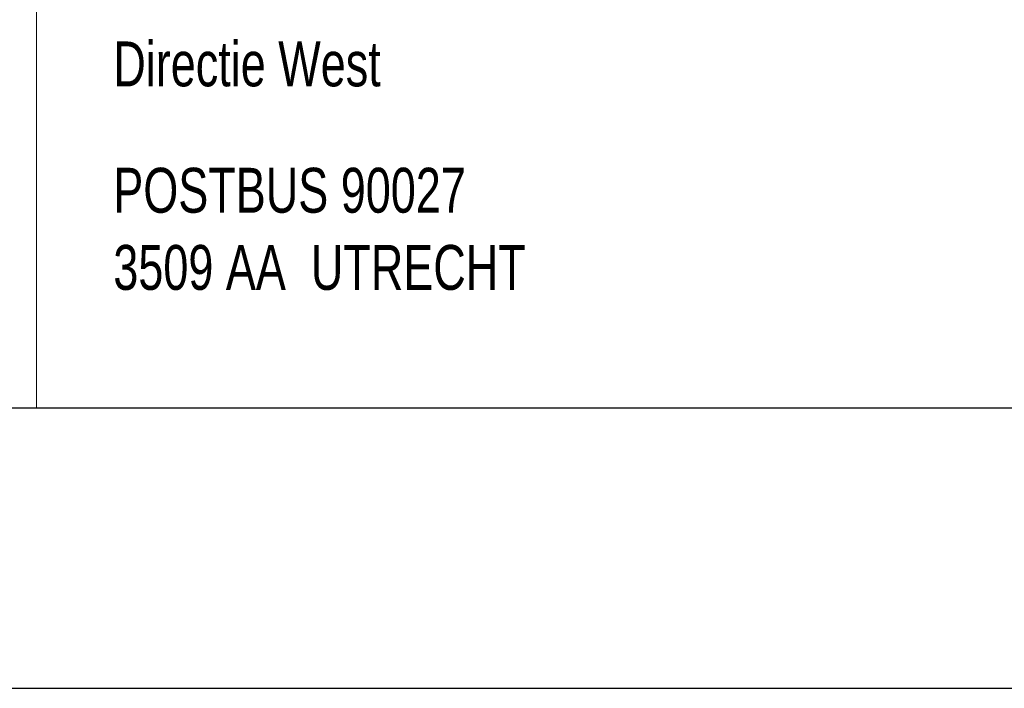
# Model space of a CAD drawing. Header units: metres. Extents: x 150886 to 151012, y 450412 to 450501.
# Tile 8 of 25: x 150968 to 150978, y 450412 to 450419. Entities that reach past the tile are written whole.
import ezdxf
from ezdxf.enums import TextEntityAlignment as Align

# ---------------------------------------------------------------- set-up
doc = ezdxf.new("R2010")
doc.units = ezdxf.units.M
doc.header["$MEASUREMENT"] = 0
doc.layers.add('KADER', color=7, linetype='Continuous', lineweight=0)
doc.layers.add('STEMPEL', color=7, linetype='Continuous', lineweight=0)
doc.styles.add('Style-WORKING', font='WORKING.shx')

# ---------------------------------------------------------------- blocks, each defined once
blk = doc.blocks.new('A3L')
at = {"layer": 'KADER', "color": 7, "linetype": 'Continuous', "lineweight": 30}
for p, q in [((-77, 0.0007), (0, 0)), ((-82, -2), (2, -2))]:
    blk.add_line(p, q, dxfattribs=at)
blk = doc.blocks.new('241')
at = {"layer": 'STEMPEL', "color": 7, "linetype": 'Continuous', "lineweight": 13}
for p, q in [((-27.5487, 0.032), (-27.5487, 7.5313)), ((-27.5487, 0.032), (-27.5487, 7.5313)), ((-27.5487, 0), (-27.5487, 7.5313)), ((-27.5487, 0), (0, 0))]:
    blk.add_line(p, q, dxfattribs=at)

msp = doc.modelspace()

# ---------------------------------------------------------------- block references
at = {"layer": 'KADER', "color": 7, "linetype": 'Continuous', "lineweight": 0, "xscale": 1.5, "yscale": 1.5, "zscale": 1.5}
msp.add_blockref('A3L', (151009.07, 450415.155), dxfattribs=at)
at = {"layer": 'STEMPEL', "color": 7, "linetype": 'Continuous', "lineweight": 0, "xscale": 1.5, "yscale": 1.5, "zscale": 1.5}
msp.add_blockref('241', (151009.07, 450415.155), dxfattribs=at)

# ---------------------------------------------------------------- texts
at = {"layer": 'STEMPEL', "color": 7, "linetype": 'Continuous', "lineweight": 0, "style": 'Style-WORKING', "width": 0.75}
for s, p in [('Directie West', (150968.57, 450418.831)), ('POSTBUS 90027', (150968.57, 450417.48)), ('3509 AA  UTRECHT', (150968.57, 450416.655))]:
    msp.add_text(s, height=0.48, dxfattribs=at).set_placement(p, align=Align.MIDDLE_LEFT)

doc.saveas('drawing.dxf')
